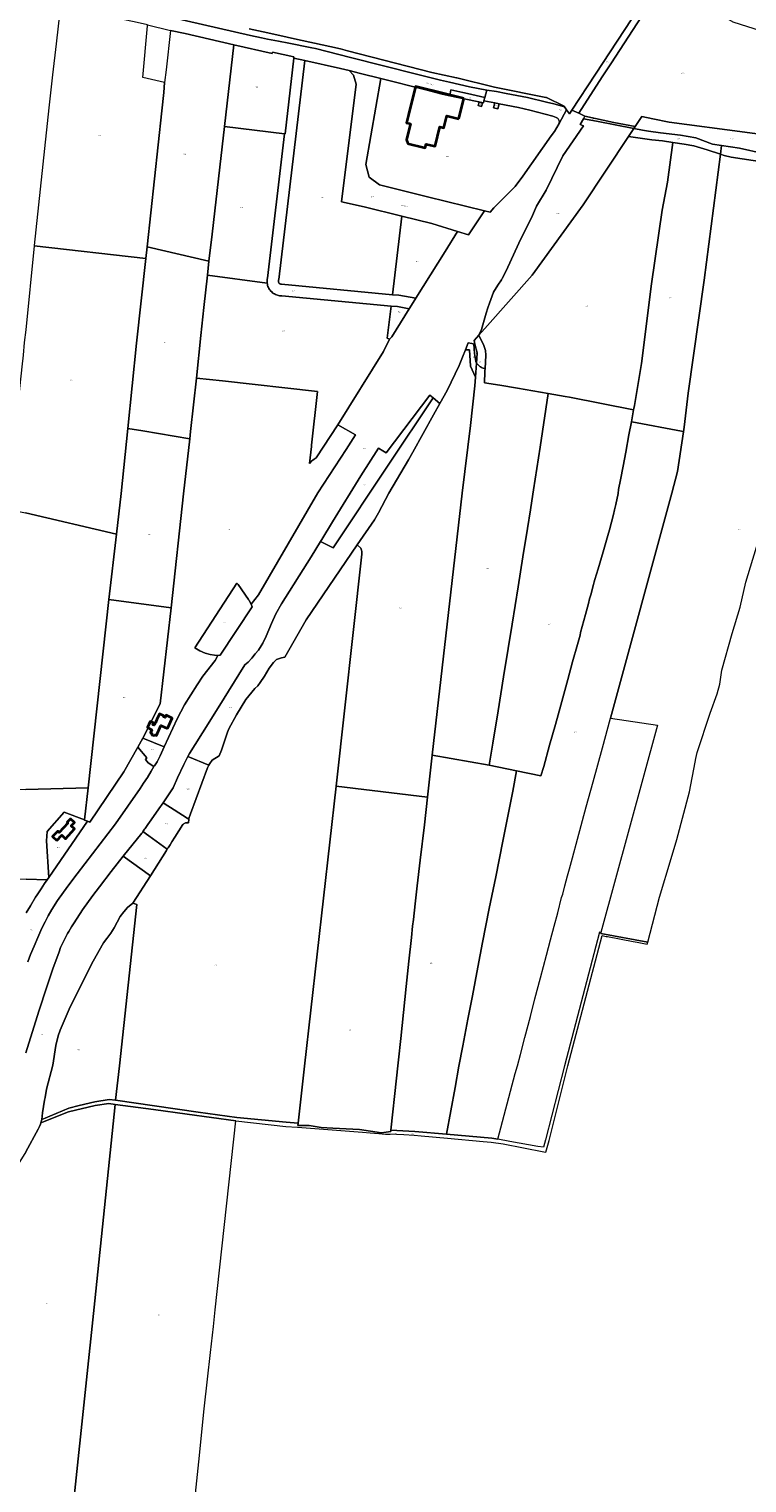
# Model space of a CAD drawing. Header units: metres. Extents: x 125062 to 132125, y 450617 to 454542.
# Tile 25 of 34: x 130003 to 130630, y 452636 to 453906. Entities that reach past the tile are written whole.
import ezdxf
from ezdxf.enums import TextEntityAlignment as Align

# ---------------------------------------------------------------- set-up
doc = ezdxf.new("R2010")
doc.units = ezdxf.units.M
doc.layers.get('Defpoints').update_dxf_attribs({"color": 151})
for name, color, linetype, lineweight in [('B-XX-KG-GRENS_PERCEEL-GV', 150, 'Continuous', 18), ('B-XX-KG-GRENS_PERCEEL-S', 150, 'Continuous', 25), ('B-XX-OG-BEBOUWING-G', 7, 'Continuous', 35), ('B-XX-OG-BEBOUWING_HUISNUMMER-T18', 7, 'Continuous', 18), ('B-XX-OG-BEBOUWING_STRAATNAAM-T18', 7, 'Continuous', 18)]:
    doc.layers.add(name, color=color, linetype=linetype, lineweight=lineweight)
doc.styles.add('NLCS-ISO', font='NLCS-ISO.ttf', dxfattribs={"height": 1.8})
doc.styles.add('NLCS-ISO-M-T18', font='NLCS-ISO.ttf', dxfattribs={"height": 1.8})

# ---------------------------------------------------------------- blocks, each defined once
blk = doc.blocks.new('SKG-PERCEELNUMMER-SO')
at = {"layer": 'Defpoints'}
blk.add_point((0, 0), dxfattribs=at)
at = {"style": 'NLCS-ISO', "oblique": 10, "flags": 1}
blk.add_attdef('GEMEENTECODE', text='', height=1.8, dxfattribs=at).set_placement((-0.5, 2.6), align=Align.MIDDLE_RIGHT)
at = {"style": 'NLCS-ISO', "oblique": 10}
blk.add_attdef('PERCEELNUMMER', text='', height=1.8, dxfattribs=at).set_placement((0, 0), align=Align.MIDDLE_CENTER)
at = {"style": 'NLCS-ISO', "oblique": 10, "flags": 1}
blk.add_attdef('SECTIE', text='', height=1.8, dxfattribs=at).set_placement((0.5, 2.5), align=Align.MIDDLE_LEFT)

msp = doc.modelspace()

# ---------------------------------------------------------------- linework, layer by layer
at = {"layer": 'B-XX-KG-GRENS_PERCEEL-GV'}
for points in [[(130538.539, 453829.382), (130548.021, 453827.376), (130562.447, 453824.273), (130628.593, 453815.555), (130661.162, 453811.38), (130671.5, 453844.302), (130686.055, 453890.151), (130618.204, 453911.893), (130598.412, 453923.24), (130582.204, 453932.338), (130557.757, 453946.056), (130541.819, 453921.99), (130511.852, 453876.173), (130503.971, 453863.991), (130483.376, 453832.317), (130488.785, 453829.687), (130513.9, 453824.1), (130532.74, 453820.681)], [(130106.59, 453908.685), (130106.624, 453909.391), (130094.905, 453911.913), (130076.522, 453915.936), (130030.478, 453926.44), (130026.604, 453892.762), (130023.457, 453865.867), (130020.426, 453837.009), (130007.635, 453716.754), (130007.595, 453716.366), (130105.17, 453705.284), (130106.309, 453715.491), (130118.977, 453834.318), (130120.734, 453850.384), (130121.525, 453859.072), (130102.54, 453863.485)], [(130535.999, 453924.012), (130497.966, 453866.205), (130477.312, 453835.007), (130483.376, 453832.317), (130503.971, 453863.991), (130511.852, 453876.173), (130541.819, 453921.99)], [(130121.525, 453859.072), (130120.734, 453850.384), (130118.977, 453834.318), (130106.309, 453715.491), (130160.265, 453703.127), (130163.048, 453726.571), (130169.708, 453785.18), (130173.824, 453820.762), (130181.996, 453892.045), (130139.581, 453901.768), (130126.791, 453904.59), (130122.856, 453870.258)], [(130181.996, 453892.045), (130173.824, 453820.762), (130226.256, 453814.244), (130226.839, 453814.172), (130234.466, 453880.279), (130234.527, 453881.35), (130215.907, 453885.552), (130215.608, 453884.481)], [(130243.901, 453878.216), (130234.466, 453880.279), (130226.839, 453814.172), (130226.256, 453814.244), (130211.329, 453688.156), (130211.164, 453687.292), (130211.06, 453686.419), (130211.017, 453685.54), (130211.035, 453684.661), (130211.115, 453683.785), (130211.274, 453682.82), (130211.508, 453681.871), (130211.814, 453680.942), (130212.191, 453680.04), (130212.637, 453679.17), (130213.148, 453678.337), (130213.723, 453677.546), (130214.357, 453676.802), (130215.047, 453676.109), (130215.788, 453675.472), (130216.577, 453674.894), (130217.408, 453674.378), (130218.276, 453673.929), (130219.176, 453673.548), (130220.103, 453673.237), (130221.052, 453673), (130222.016, 453672.836), (130222.989, 453672.748), (130223.967, 453672.735), (130319.444, 453663.796), (130324.88, 453663.281), (130335.25, 453661.467), (130335.824, 453662.383), (130340.982, 453670.616), (130326.21, 453673.2), (130320.624, 453673.723), (130223.74, 453682.8), (130223.287, 453682.827), (130222.845, 453682.926), (130222.424, 453683.096), (130222.037, 453683.332), (130221.693, 453683.627), (130221.402, 453683.975), (130221.17, 453684.365), (130221.005, 453684.787), (130220.911, 453685.231), (130220.889, 453685.684), (130220.942, 453686.134), (130221.066, 453686.57), (130221.26, 453686.98)], [(130282.858, 453869.45), (130275.186, 453871.37), (130243.901, 453878.216), (130221.26, 453686.98), (130221.066, 453686.57), (130220.942, 453686.134), (130220.889, 453685.684), (130220.911, 453685.231), (130221.005, 453684.787), (130221.17, 453684.365), (130221.402, 453683.975), (130221.693, 453683.627), (130222.037, 453683.332), (130222.424, 453683.096), (130222.845, 453682.926), (130223.287, 453682.827), (130223.74, 453682.8), (130320.624, 453673.723), (130328.77, 453742.249), (130295.939, 453750.351), (130275.955, 453754.974), (130288.784, 453857.476), (130286.539, 453865.574)], [(130310.573, 453862.489), (130292.612, 453867.049), (130282.858, 453869.45), (130286.539, 453865.574), (130288.784, 453857.476), (130275.955, 453754.974), (130295.939, 453750.351), (130328.77, 453742.249), (130354.88, 453735.946), (130377.478, 453728.997), (130387.036, 453726.058), (130401.034, 453747.069), (130351.18, 453759.28), (130309.368, 453769.603), (130300.219, 453776.465), (130297.445, 453787.42)], [(130297.445, 453787.42), (130300.219, 453776.465), (130309.368, 453769.603), (130351.18, 453759.28), (130401.034, 453747.069), (130405.89, 453745.88), (130409.102, 453749.468), (130427.783, 453768.166), (130434.407, 453777.316), (130459.413, 453812.432), (130462.218, 453816.175), (130466.279, 453823.367), (130466.399, 453824.021), (130466.426, 453824.588), (130466.378, 453825.154), (130466.257, 453825.709), (130466.065, 453826.244), (130465.804, 453826.748), (130465.48, 453827.215), (130465.097, 453827.634), (130464.663, 453828.001), (130464.185, 453828.307), (130463.671, 453828.549), (130462.066, 453829.207), (130460.639, 453829.627), (130440.716, 453835.024), (130430.604, 453837.187), (130413.711, 453840.495), (130412.571, 453836.094), (130408.884, 453836.994), (130409.964, 453841.217), (130400.506, 453843.141), (130400.027, 453841.357), (130370.762, 453847.487), (130363.982, 453848.87), (130349.887, 453852.767), (130310.573, 453862.489)], [(130370.762, 453847.487), (130400.027, 453841.357), (130400.506, 453843.141), (130401.167, 453845.877), (130386.119, 453849.419), (130382.134, 453850.26), (130371.666, 453852.543)], [(130463.671, 453828.549), (130464.185, 453828.307), (130464.663, 453828.001), (130465.097, 453827.634), (130465.48, 453827.215), (130465.804, 453826.748), (130466.065, 453826.244), (130466.257, 453825.709), (130466.378, 453825.154), (130466.426, 453824.588), (130466.399, 453824.021), (130466.279, 453823.367), (130472.73, 453835.314), (130470.903, 453837.915), (130461.673, 453840.514), (130455.13, 453841.777), (130438.656, 453846.037), (130420.038, 453849.586), (130411.591, 453851.092), (130403.085, 453852.478), (130401.167, 453845.877), (130400.506, 453843.141), (130409.964, 453841.217), (130413.711, 453840.495), (130430.604, 453837.187), (130440.716, 453835.024), (130460.639, 453829.627), (130462.066, 453829.207)], [(130396.279, 453841.754), (130395.558, 453838.883), (130398.419, 453838.165), (130399.14, 453841.036)], [(130395.558, 453838.883), (130396.279, 453841.754), (130399.14, 453841.036), (130398.419, 453838.165)], [(130413.711, 453840.495), (130409.964, 453841.217), (130408.884, 453836.994), (130412.571, 453836.094)], [(130531.551, 453818.897), (130498.892, 453825.382), (130487.421, 453827.178), (130484.495, 453822.303), (130487.409, 453821.286), (130469.504, 453794.896), (130455.043, 453765.048), (130446.565, 453751.137), (130442.022, 453740.791), (130432.643, 453722.597), (130421.525, 453697.682), (130419.245, 453693.458), (130416.317, 453687.873), (130415.899, 453686.803), (130412.795, 453682.051), (130408.974, 453675.932), (130405.383, 453666.422), (130404.065, 453662.379), (130402.462, 453657.725), (130398.268, 453643.271), (130396.117, 453638.395), (130403.727, 453646.705), (130442.617, 453690.658), (130487.196, 453752.333), (130526.832, 453811.816)], [(130487.421, 453827.178), (130498.892, 453825.382), (130531.551, 453818.897), (130532.74, 453820.681), (130513.9, 453824.1), (130488.785, 453829.687)], [(130562.447, 453824.273), (130548.021, 453827.376), (130538.539, 453829.382), (130532.74, 453820.681), (130531.551, 453818.897), (130539.043, 453817.503), (130544.396, 453816.42), (130554.807, 453814.971), (130572.357, 453813.03), (130585.562, 453810.622), (130600.249, 453805.236), (130608.22, 453804.029), (130623.866, 453801.735), (130644.564, 453797.051), (130655.266, 453792.804), (130658.261, 453802.14), (130661.162, 453811.38), (130628.593, 453815.555)], [(130173.824, 453820.762), (130169.708, 453785.18), (130163.048, 453726.571), (130160.265, 453703.127), (130158.887, 453690.652), (130211.115, 453683.785), (130211.035, 453684.661), (130211.017, 453685.54), (130211.06, 453686.419), (130211.164, 453687.292), (130211.329, 453688.156), (130226.256, 453814.244)], [(130565.679, 453806.736), (130575.435, 453805.228), (130583.941, 453803.604), (130595.538, 453800.366), (130607.193, 453796.534), (130608.22, 453804.029), (130600.249, 453805.236), (130585.562, 453810.622), (130572.357, 453813.03), (130554.807, 453814.971), (130544.396, 453816.42), (130539.043, 453817.503), (130531.551, 453818.897), (130526.832, 453811.816), (130547.237, 453808.917), (130556.696, 453808.124)], [(130456.723, 453587.571), (130471.422, 453584.887), (130475.27, 453584.3), (130531.35, 453573.041), (130532.055, 453576.815), (130538.142, 453613.696), (130546.975, 453683.121), (130556.392, 453747.428), (130560.846, 453772.114), (130565.679, 453806.736), (130556.696, 453808.124), (130547.237, 453808.917), (130526.832, 453811.816), (130487.196, 453752.333), (130442.617, 453690.658), (130403.727, 453646.705), (130396.117, 453638.395), (130400.363, 453629.253), (130401.9, 453625.026), (130402.188, 453620.98), (130401.818, 453614.853), (130401.544, 453609.197), (130401.444, 453607.121), (130401.408, 453606.226), (130401.035, 453596.844), (130414.541, 453594.675), (130429.772, 453592.086)], [(130565.679, 453806.736), (130560.846, 453772.114), (130556.392, 453747.428), (130546.975, 453683.121), (130538.142, 453613.696), (130532.055, 453576.815), (130531.35, 453573.041), (130529.423, 453562.695), (130529.84, 453562.675), (130573.085, 453554.455), (130574.912, 453554.054), (130575.515, 453558.04), (130578.909, 453587.607), (130593.099, 453686.536), (130607.193, 453796.534), (130595.538, 453800.366), (130583.941, 453803.604), (130575.435, 453805.228)], [(130672.585, 453789.928), (130655.266, 453792.804), (130644.564, 453797.051), (130623.866, 453801.735), (130608.22, 453804.029), (130607.193, 453796.534), (130610.523, 453795.396), (130616.471, 453793.956), (130645.322, 453789.433), (130655.731, 453787.566), (130665.604, 453785.225)], [(130328.77, 453742.249), (130320.624, 453673.723), (130326.21, 453673.2), (130340.982, 453670.616), (130366.611, 453711.524), (130377.478, 453728.997), (130354.88, 453735.946)], [(129983.896, 453486.546), (129986.451, 453485.935), (130000, 453483.28), (130079.452, 453464.61), (130083.634, 453500.091), (130089.457, 453556.738), (130096.921, 453631.355), (130105.17, 453705.284), (130007.595, 453716.366), (130000.124, 453643.021), (129998.905, 453631.952), (129997.806, 453620.884), (129996.709, 453610.827), (129996.04, 453605.114), (129995.491, 453599.937), (129993.537, 453580.418), (129992.192, 453566.433), (129990.79, 453553.52), (129989.205, 453538.703), (129987.742, 453525.254), (129986.642, 453513.828), (129985.543, 453502.76), (129985.346, 453499.866), (129984.59, 453493.028)], [(130158.887, 453690.652), (130160.265, 453703.127), (130106.309, 453715.491), (130105.17, 453705.284), (130096.921, 453631.355), (130089.457, 453556.738), (130102.486, 453554.749), (130143.479, 453547.944), (130144.086, 453554.133), (130149.235, 453600.902), (130153.235, 453638.091), (130155.782, 453662.546)], [(130211.115, 453683.785), (130158.887, 453690.652), (130155.782, 453662.546), (130153.235, 453638.091), (130149.235, 453600.902), (130172.025, 453598.477), (130255.149, 453589.091), (130249.821, 453542.263), (130249.819, 453541.014), (130248.184, 453526.376), (130250.271, 453528.515), (130250.986, 453529.168), (130252.297, 453530.058), (130254.025, 453531.126), (130272.829, 453560.192), (130312.768, 453624.213), (130317.967, 453634.856), (130316.111, 453635.759), (130319.444, 453663.796), (130223.967, 453672.735), (130222.989, 453672.748), (130222.016, 453672.836), (130221.052, 453673), (130220.103, 453673.237), (130219.176, 453673.548), (130218.276, 453673.929), (130217.408, 453674.378), (130216.577, 453674.894), (130215.788, 453675.472), (130215.047, 453676.109), (130214.357, 453676.802), (130213.723, 453677.546), (130213.148, 453678.337), (130212.637, 453679.17), (130212.191, 453680.04), (130211.814, 453680.942), (130211.508, 453681.871), (130211.274, 453682.82)], [(130335.25, 453661.467), (130324.88, 453663.281), (130319.444, 453663.796), (130316.111, 453635.759), (130317.967, 453634.856), (130319.922, 453637.001)], [(130401.544, 453609.197), (130401.818, 453614.853), (130402.188, 453620.98), (130401.9, 453625.026), (130400.363, 453629.253), (130396.117, 453638.395), (130391.942, 453633.761), (130392.649, 453630.426), (130394.539, 453622.924), (130394.411, 453618.044), (130394.103, 453614.029), (130394.565, 453613.351), (130395.078, 453612.71), (130395.639, 453612.111), (130396.245, 453611.558), (130396.891, 453611.052), (130397.575, 453610.598), (130398.292, 453610.199), (130399.037, 453609.856), (130399.807, 453609.571)], [(130384.395, 453625.683), (130383.754, 453624.114), (130382.319, 453620.667), (130378.865, 453611.825), (130368.349, 453590.182), (130362.018, 453578.827), (130356.523, 453568.72), (130338.308, 453536.081), (130334.724, 453529.422), (130317.539, 453500.38), (130308.539, 453483.251), (130304.981, 453477.149), (130289.754, 453455.128), (130293.005, 453452.306), (130293.646, 453450.515), (130293.876, 453449.502), (130293.797, 453447.003), (130271.282, 453244.36), (130351.31, 453234.755), (130355.404, 453271.621), (130381.633, 453500.36), (130388.703, 453559.433), (130392.579, 453594.182), (130393.16, 453601.745), (130388.79, 453611.18), (130388.03, 453625.43)], [(130394.103, 453614.029), (130393.757, 453614.624), (130393.45, 453615.24), (130392.28, 453622.42), (130391.841, 453630.613), (130389.897, 453631.061), (130386.864, 453631.722), (130384.395, 453625.683), (130388.03, 453625.43), (130388.79, 453611.18), (130393.16, 453601.745)], [(130392.649, 453630.426), (130391.841, 453630.613), (130392.28, 453622.42), (130393.45, 453615.24), (130393.757, 453614.624), (130394.103, 453614.029), (130394.411, 453618.044), (130394.539, 453622.924)], [(130404.968, 453262.667), (130408.256, 453282.091), (130412.982, 453310.383), (130417.715, 453339.865), (130421.769, 453364.71), (130425.15, 453385.871), (130430.434, 453418.443), (130434.615, 453444.834), (130438.55, 453469.502), (130441.132, 453485.788), (130443.286, 453499.638), (130443.824, 453503.144), (130449.729, 453540.686), (130456.723, 453587.571), (130429.772, 453592.086), (130414.541, 453594.675), (130401.035, 453596.844), (130401.408, 453606.226), (130401.444, 453607.121), (130401.544, 453609.197), (130399.807, 453609.571), (130399.037, 453609.856), (130398.292, 453610.199), (130397.575, 453610.598), (130396.891, 453611.052), (130396.245, 453611.558), (130395.639, 453612.111), (130395.078, 453612.71), (130394.565, 453613.351), (130394.103, 453614.029), (130393.16, 453601.745), (130392.579, 453594.182), (130388.703, 453559.433), (130381.633, 453500.36), (130355.404, 453271.621)], [(130195.34, 453406.645), (130197.228, 453403.295), (130203.6, 453411.517), (130255.529, 453500.562), (130280.048, 453538.455), (130288.226, 453551.414), (130272.829, 453560.192), (130254.025, 453531.126), (130252.297, 453530.058), (130250.986, 453529.168), (130250.271, 453528.515), (130248.184, 453526.376), (130249.819, 453541.014), (130249.821, 453542.263), (130255.149, 453589.091), (130172.025, 453598.477), (130149.235, 453600.902), (130144.086, 453554.133), (130143.479, 453547.944), (130138.106, 453499.804), (130127.159, 453400.206), (130117.703, 453316.487), (130102.501, 453286.262), (130121.029, 453278.753), (130132.598, 453303.279), (130138.822, 453315.49), (130149.907, 453332.901), (130155.025, 453340.538), (130165.546, 453354.264), (130168.139, 453358.707), (130164.986, 453358.791), (130161.181, 453359.356), (130157.025, 453360.578), (130152.281, 453362.758), (130148.015, 453365.231), (130184.694, 453421.662), (130185.635, 453420.725), (130194.765, 453407.575), (130195.18, 453407)], [(130293.073, 453515.472), (130268.16, 453475.345), (130258.8, 453459.875), (130257.802, 453458.256), (130268.643, 453452.705), (130316.821, 453524.778), (130356.189, 453583.532), (130353.224, 453585.926), (130315.145, 453535.689), (130312.293, 453537.421), (130308.432, 453539.571)], [(130429.033, 453257.839), (130450.365, 453253.627), (130452.826, 453261.576), (130457.92, 453280.348), (130463.01, 453298.466), (130467.618, 453315.277), (130473.86, 453337.612), (130477.985, 453352.999), (130482.227, 453368.087), (130484.47, 453376.285), (130485.018, 453378.721), (130489.144, 453394.405), (130491.871, 453404.087), (130492.903, 453408.127), (130493.933, 453411.691), (130496.24, 453420.721), (130496.847, 453423.038), (130497.452, 453424.998), (130500.236, 453434.264), (130504.715, 453449.113), (130508.834, 453463.369), (130510.228, 453468.418), (130513.628, 453481.786), (130514.661, 453485.945), (130515.695, 453490.341), (130517.768, 453500.146), (130518.107, 453503.588), (130519.851, 453511.972), (130522.139, 453523.984), (130524.486, 453536.114), (130527.197, 453551.456), (130529.423, 453562.695), (130531.35, 453573.041), (130475.27, 453584.3), (130471.422, 453584.887), (130456.723, 453587.571), (130449.729, 453540.686), (130443.824, 453503.144), (130443.286, 453499.638), (130441.132, 453485.788), (130438.55, 453469.502), (130434.615, 453444.834), (130430.434, 453418.443), (130425.15, 453385.871), (130421.769, 453364.71), (130417.715, 453339.865), (130412.982, 453310.383), (130408.256, 453282.091), (130404.968, 453262.667)], [(130160.248, 453262.858), (130160.921, 453264.198), (130163.028, 453267.277), (130169.186, 453270.978), (130171.308, 453275.961), (130176.368, 453291.573), (130177.641, 453294.539), (130184.461, 453306.805), (130192.599, 453320.252), (130200.409, 453329.773), (130202.867, 453332.134), (130205.091, 453334.914), (130208.825, 453340.658), (130212.926, 453347.648), (130216.534, 453352.56), (130219.351, 453355.097), (130223.648, 453356.671), (130226.449, 453357.125), (130245.328, 453389.651), (130289.754, 453455.128), (130304.981, 453477.149), (130308.539, 453483.251), (130317.539, 453500.38), (130334.724, 453529.422), (130338.308, 453536.081), (130356.523, 453568.72), (130362.018, 453578.827), (130356.189, 453583.532), (130316.821, 453524.778), (130268.643, 453452.705), (130257.802, 453458.256), (130249.565, 453444.896), (130223.595, 453403.686), (130218.648, 453395.035), (130214.773, 453386.436), (130210.224, 453375.342), (130207.439, 453369.294), (130205.994, 453367.043), (130203.406, 453363.374), (130200.763, 453360.121), (130197.818, 453356.395), (130194.577, 453352.908), (130191.702, 453350.55), (130186.459, 453342.081), (130173.504, 453321.411), (130159.523, 453298.845), (130143.135, 453272.906), (130141.86, 453270.31)], [(130367.914, 452940.446), (130407.288, 452936.978), (130412.7, 452936.084), (130427.893, 452993.475), (130429.74, 453000.254), (130432.375, 453010.224), (130436.199, 453025.076), (130441.171, 453043.254), (130445.118, 453058.76), (130450.03, 453077.057), (130455.129, 453096.722), (130458.649, 453110.207), (130461.863, 453122.148), (130464.958, 453133.911), (130468.417, 453147.099), (130469.325, 453150.188), (130471.265, 453157.376), (130473.631, 453166.168), (130475.209, 453172.287), (130477.817, 453181.911), (130482.244, 453198.307), (130489.825, 453226.465), (130495.887, 453248.385), (130504.13, 453278.027), (130511.04, 453303.862), (130564.692, 453500.372), (130569.544, 453519.433), (130574.912, 453554.054), (130573.085, 453554.455), (130529.84, 453562.675), (130529.423, 453562.695), (130527.197, 453551.456), (130524.486, 453536.114), (130522.139, 453523.984), (130519.851, 453511.972), (130518.107, 453503.588), (130517.768, 453500.146), (130515.695, 453490.341), (130514.661, 453485.945), (130513.628, 453481.786), (130510.228, 453468.418), (130508.834, 453463.369), (130504.715, 453449.113), (130500.236, 453434.264), (130497.452, 453424.998), (130496.847, 453423.038), (130496.24, 453420.721), (130493.933, 453411.691), (130492.903, 453408.127), (130491.871, 453404.087), (130489.144, 453394.405), (130485.018, 453378.721), (130484.47, 453376.285), (130482.227, 453368.087), (130477.985, 453352.999), (130473.86, 453337.612), (130467.618, 453315.277), (130463.01, 453298.466), (130457.92, 453280.348), (130452.826, 453261.576), (130450.365, 453253.627), (130429.033, 453257.839), (130425.707, 453240.062), (130416.976, 453196.442), (130410.866, 453165.302), (130405.012, 453137.551), (130399.208, 453107.956), (130395.051, 453086.323), (130390.402, 453061.481), (130386.37, 453040.859), (130381.968, 453017.801), (130378.663, 452999.852), (130375.248, 452981.186)], [(130072.881, 453407.53), (130127.159, 453400.206), (130138.106, 453499.804), (130143.479, 453547.944), (130102.486, 453554.749), (130089.457, 453556.738), (130083.634, 453500.091), (130079.452, 453464.61)], [(130160.248, 453262.858), (130158.987, 453260.345), (130143.978, 453220.291), (130142.757, 453216.372), (130142.675, 453215.757), (130142.252, 453212.567), (130139.871, 453212.526), (130137.599, 453211.175), (130137.299, 453210.939), (130130.469, 453200.057), (130127.805, 453195.813), (130126.214, 453193.278), (130125.684, 453192.433), (130125.153, 453191.588), (130124.623, 453190.743), (130124.093, 453189.898), (130123.827, 453189.475), (130123.562, 453189.052), (130123.032, 453188.207), (130109.161, 453166.106), (130093.622, 453142.243), (130097.125, 453141.145), (130082.048, 453000.099), (130078.5, 452970.314), (130112.639, 452965.184), (130150.941, 452959.635), (130184.664, 452955.159), (130227.666, 452950.858), (130238.312, 452950.08), (130243.709, 453000), (130271.282, 453244.36), (130293.797, 453447.003), (130293.876, 453449.502), (130293.646, 453450.515), (130293.005, 453452.306), (130289.754, 453455.128), (130245.328, 453389.651), (130226.449, 453357.125), (130223.648, 453356.671), (130219.351, 453355.097), (130216.534, 453352.56), (130212.926, 453347.648), (130208.825, 453340.658), (130205.091, 453334.914), (130202.867, 453332.134), (130200.409, 453329.773), (130192.599, 453320.252), (130184.461, 453306.805), (130177.641, 453294.539), (130176.368, 453291.573), (130171.308, 453275.961), (130169.186, 453270.978), (130163.028, 453267.277), (130160.921, 453264.198)], [(130195.34, 453406.645), (130195.18, 453407), (130194.765, 453407.575), (130185.635, 453420.725), (130184.694, 453421.662), (130148.015, 453365.231), (130152.281, 453362.758), (130157.025, 453360.578), (130161.181, 453359.356), (130164.986, 453358.791), (130168.139, 453358.707), (130169.984, 453358.752), (130198.104, 453401.026), (130197.228, 453403.295)], [(130127.159, 453400.206), (130072.881, 453407.53), (130054.588, 453243.061), (130051.516, 453215.174), (130051.453, 453214.698), (130054.064, 453213.785), (130056.023, 453213.115), (130085.762, 453257.043), (130098.076, 453278.539), (130102.501, 453286.262), (130117.703, 453316.487)], [(130098.076, 453278.539), (130105.97, 453269.23), (130104.88, 453267.88), (130107.24, 453264.85), (130112.212, 453261.672), (130112.616, 453262.318), (130114.871, 453265.745), (130117.648, 453270.901), (130121.029, 453278.753), (130102.501, 453286.262)], [(130160.248, 453262.858), (130141.86, 453270.31), (130138.419, 453263.301), (130132.794, 453251.68), (130129.097, 453242.961), (130120.108, 453229.974), (130121.141, 453229.324), (130129.973, 453223.766), (130141.321, 453216.611), (130142.675, 453215.757), (130142.757, 453216.372), (130143.978, 453220.291), (130158.987, 453260.345)], [(130404.968, 453262.667), (130355.404, 453271.621), (130351.31, 453234.755), (130348.578, 453210.656), (130344.909, 453179.8), (130342.295, 453157.446), (130340.548, 453141.631), (130338.871, 453127.898), (130338.247, 453122.309), (130337.184, 453112.321), (130334.817, 453091.69), (130332.62, 453069.394), (130327.866, 453024.147), (130325.747, 453005.42), (130325.184, 453000.187), (130324.218, 452989.476), (130319.261, 452944.036), (130340.079, 452942.778), (130367.914, 452940.446), (130375.248, 452981.186), (130378.663, 452999.852), (130381.968, 453017.801), (130386.37, 453040.859), (130390.402, 453061.481), (130395.051, 453086.323), (130399.208, 453107.956), (130405.012, 453137.551), (130410.866, 453165.302), (130416.976, 453196.442), (130425.707, 453240.062), (130429.033, 453257.839)], [(130051.516, 453215.174), (130054.588, 453243.061), (130000.253, 453241.459), (129969.543, 453240.695), (129968.461, 453209.579), (129967.177, 453165.017), (130000.43, 453163.148), (130018.854, 453162.58), (130020.358, 453164.77), (130018.286, 453196.863), (130018.823, 453204.834), (130033.833, 453221.797)], [(130271.282, 453244.36), (130243.709, 453000), (130238.312, 452950.08), (130238.014, 452948.057), (130247.769, 452948.113), (130258.296, 452946.264), (130268.585, 452945.784), (130291.841, 452944.524), (130311.052, 452941.779), (130319.142, 452942.728), (130319.261, 452944.036), (130324.218, 452989.476), (130325.184, 453000.187), (130325.747, 453005.42), (130327.866, 453024.147), (130332.62, 453069.394), (130334.817, 453091.69), (130337.184, 453112.321), (130338.247, 453122.309), (130338.871, 453127.898), (130340.548, 453141.631), (130342.295, 453157.446), (130344.909, 453179.8), (130348.578, 453210.656), (130351.31, 453234.755)], [(130123.827, 453189.475), (130124.093, 453189.898), (130124.623, 453190.743), (130125.153, 453191.588), (130125.684, 453192.433), (130126.214, 453193.278), (130127.805, 453195.813), (130130.469, 453200.057), (130137.299, 453210.939), (130137.599, 453211.175), (130139.871, 453212.526), (130142.252, 453212.567), (130142.675, 453215.757), (130141.321, 453216.611), (130129.973, 453223.766), (130121.141, 453229.324), (130120.108, 453229.974), (130116.518, 453224.788), (130109.741, 453215.027), (130106.889, 453210.919), (130105.178, 453208.455), (130104.608, 453207.633), (130104.038, 453206.812), (130103.468, 453205.991), (130102.898, 453205.17), (130102.613, 453204.76), (130107.857, 453200.982)], [(130051.516, 453215.174), (130033.833, 453221.797), (130018.823, 453204.834), (130018.286, 453196.863), (130020.358, 453164.77), (130054.064, 453213.785), (130051.453, 453214.698)], [(130109.161, 453166.106), (130123.032, 453188.207), (130123.562, 453189.052), (130123.827, 453189.475), (130107.857, 453200.982), (130102.613, 453204.76), (130102.328, 453204.349), (130102.134, 453204.07), (130101.719, 453203.555), (130085.379, 453183.28)], [(130093.622, 453142.243), (130089.189, 453138.528), (130085.804, 453134.671), (130082.701, 453130.723), (130077.328, 453120.767), (130074.376, 453116.147), (130070.887, 453111.354), (130068.06, 453107.508), (130058.951, 453091.629), (130039.064, 453051.85), (130030.277, 453031.386), (130028.452, 453026.342), (130026.542, 453017.847), (130023.851, 453000.907), (130018.43, 452979.68), (130016.999, 452972.424), (130016.522, 452970.164), (130014.673, 452959.28), (130014.195, 452953.332), (130017.05, 452954.401), (130021.096, 452956.124), (130037.932, 452963.135), (130046.736, 452965.57), (130060.596, 452968.895), (130073.147, 452970.912), (130078.5, 452970.314), (130082.048, 453000.099), (130097.125, 453141.145)], [(130543.686, 453108.232), (130502.622, 453115.81), (130502.807, 453116.701), (130501.618, 453116.889), (130470.781, 453000.296), (130454.395, 452935.589), (130452.608, 452929.047), (130447.7, 452929.886), (130423.284, 452934.106), (130412.7, 452936.084), (130407.288, 452936.978), (130367.914, 452940.446), (130340.079, 452942.778), (130319.261, 452944.036), (130319.142, 452942.728), (130311.052, 452941.779), (130291.841, 452944.524), (130268.585, 452945.784), (130258.296, 452946.264), (130247.769, 452948.113), (130238.014, 452948.057), (130238.312, 452950.08), (130227.666, 452950.858), (130184.664, 452955.159), (130150.941, 452959.635), (130112.639, 452965.184), (130078.5, 452970.314), (130073.147, 452970.912), (130060.596, 452968.895), (130046.736, 452965.57), (130037.932, 452963.135), (130021.096, 452956.124), (130017.05, 452954.401), (130014.195, 452953.332), (130013.361, 452950.299), (130037.573, 452960.102), (130060.773, 452965.683), (130072.907, 452967.343), (130078.32, 452966.567), (130111.686, 452961.972), (130141.305, 452957.855), (130183.592, 452952.067), (130227.486, 452947.348), (130237.478, 452946.511), (130294.325, 452942.174), (130301.099, 452941.579), (130308.658, 452941.023), (130314.371, 452940.635), (130318.297, 452940.532), (130318.486, 452940.527), (130323.117, 452940.679), (130324.248, 452940.625), (130330.497, 452940.241), (130339.484, 452939.631), (130345.722, 452939.189), (130368.745, 452936.995), (130399.971, 452934.186), (130406.81, 452933.529), (130417.397, 452931.977), (130452.725, 452925.121), (130454.509, 452924.823), (130457.488, 452934.933), (130473.814, 453000.116), (130503.798, 453113.956), (130507.369, 453113.28), (130507.865, 453113.235), (130508.6, 453113.15), (130530.925, 453108.845), (130534.47, 453108.236), (130543.255, 453106.39)], [(130004.945, 452618.704), (130038.785, 452609.47), (130040.52, 452608.386), (130042.957, 452629.215), (130060.399, 452795.096), (130078.32, 452966.567), (130072.907, 452967.343), (130060.773, 452965.683), (130037.573, 452960.102), (130013.361, 452950.299), (130013.122, 452949.288), (130012.17, 452947.206), (130011.158, 452944.947), (130000.13, 452925.134), (129989.865, 452908.15), (129982.62, 452899.624), (129976.44, 452894.017), (129973.765, 452892.345), (129971.387, 452890.614), (129965.548, 452884.369), (129948.133, 452716.902), (129944.726, 452680.471), (129939.78, 452636.571), (129999.652, 452620.134)], [(130121.451, 452587.068), (130143.585, 452581.717), (130146.146, 452604.636), (130151.31, 452654.283), (130156.192, 452700.597), (130159.036, 452726.552), (130161.596, 452749.709), (130164.277, 452772.451), (130165.685, 452787.154), (130183.592, 452952.067), (130141.305, 452957.855), (130111.686, 452961.972), (130078.32, 452966.567), (130060.399, 452795.096), (130042.957, 452629.215), (130040.52, 452608.386), (130044.696, 452606.206), (130053.017, 452604.151), (130088.987, 452595.196), (130114.833, 452588.774)]]:
    msp.add_lwpolyline(points, close=True, dxfattribs=at)
for points in [[(130106.624, 453909.391), (130126.791, 453904.59), (130139.581, 453901.768), (130181.996, 453892.045), (130215.608, 453884.481), (130215.907, 453885.552), (130234.527, 453881.35), (130234.466, 453880.279), (130243.901, 453878.216), (130275.186, 453871.37), (130282.858, 453869.45), (130292.612, 453867.049), (130310.573, 453862.489), (130349.887, 453852.767), (130363.982, 453848.87), (130370.762, 453847.487), (130371.666, 453852.543), (130382.134, 453850.26), (130386.119, 453849.419), (130401.167, 453845.877), (130403.085, 453852.478), (130387.916, 453855.247), (130370.43, 453859.33), (130362.698, 453861.071), (130341.703, 453866.233), (130283.893, 453880.754), (130253.324, 453888.732), (130250.112, 453889.274), (130244.342, 453890.535), (130234.37, 453892.479), (130229.923, 453893.404), (130220.885, 453895.209), (130211.37, 453897.015), (130206.257, 453898.157), (130196.534, 453900.23), (130126.575, 453916.018)], [(130126.575, 453916.018), (130196.534, 453900.23), (130206.257, 453898.157), (130211.37, 453897.015), (130220.885, 453895.209), (130229.923, 453893.404), (130234.37, 453892.479), (130244.342, 453890.535), (130250.112, 453889.274), (130253.324, 453888.732), (130283.893, 453880.754), (130341.703, 453866.233), (130362.698, 453861.071), (130370.43, 453859.33), (130387.916, 453855.247), (130403.085, 453852.478), (130411.591, 453851.092), (130420.038, 453849.586), (130438.656, 453846.037), (130455.13, 453841.777), (130461.673, 453840.514), (130470.903, 453837.915), (130470.595, 453838.353), (130455.258, 453845.824), (130454.604, 453846.063), (130409.754, 453854.904), (130376.745, 453863.065), (130376.626, 453863.006), (130354.917, 453867.812), (130281.347, 453886.828), (130275.162, 453888.389), (130265.943, 453890.609), (130235.073, 453897.279), (130228.471, 453898.661), (130211.638, 453902.386), (130195.52, 453905.99)], [(130195.52, 453905.99), (130211.638, 453902.386), (130228.471, 453898.661), (130235.073, 453897.279), (130265.943, 453890.609), (130275.162, 453888.389), (130281.347, 453886.828), (130354.917, 453867.812), (130376.626, 453863.006), (130376.745, 453863.065), (130409.754, 453854.904), (130454.604, 453846.063), (130455.258, 453845.824), (130470.595, 453838.353), (130470.903, 453837.915), (130472.73, 453835.314), (130475.163, 453831.739), (130477.312, 453835.007), (130497.966, 453866.205), (130535.999, 453924.012)], [(130000.16, 453011.647), (130011.599, 453047.956), (130018.666, 453069.147), (130023.847, 453084.938), (130029.259, 453099.833), (130030.595, 453103.491), (130031.738, 453105.984), (130036.726, 453115.833), (130037.866, 453117.552), (130040.266, 453121.644), (130042.427, 453125.024), (130049.835, 453136.333), (130058.74, 453148.941), (130064.513, 453156.632), (130074.673, 453169.884), (130085.379, 453183.28), (130101.719, 453203.555), (130102.134, 453204.07), (130102.328, 453204.349), (130102.613, 453204.76), (130102.898, 453205.17), (130103.468, 453205.991), (130104.038, 453206.812), (130104.608, 453207.633), (130105.178, 453208.455), (130106.889, 453210.919), (130109.741, 453215.027), (130116.518, 453224.788), (130120.108, 453229.974), (130129.097, 453242.961), (130132.794, 453251.68), (130138.419, 453263.301), (130141.86, 453270.31), (130143.135, 453272.906), (130159.523, 453298.845), (130173.504, 453321.411), (130186.459, 453342.081), (130191.702, 453350.55), (130194.577, 453352.908), (130197.818, 453356.395), (130200.763, 453360.121), (130203.406, 453363.374), (130205.994, 453367.043), (130207.439, 453369.294), (130210.224, 453375.342), (130214.773, 453386.436), (130218.648, 453395.035), (130223.595, 453403.686), (130249.565, 453444.896), (130257.802, 453458.256), (130258.8, 453459.875), (130268.16, 453475.345), (130293.073, 453515.472), (130308.432, 453539.571), (130312.293, 453537.421), (130315.145, 453535.689), (130353.224, 453585.926), (130356.189, 453583.532), (130362.018, 453578.827), (130368.349, 453590.182), (130378.865, 453611.825), (130382.319, 453620.667), (130383.754, 453624.114), (130384.395, 453625.683), (130386.864, 453631.722), (130389.897, 453631.061), (130391.841, 453630.613), (130392.649, 453630.426), (130391.942, 453633.761), (130396.117, 453638.395), (130398.268, 453643.271), (130402.462, 453657.725), (130404.065, 453662.379), (130405.383, 453666.422), (130408.974, 453675.932), (130412.795, 453682.051), (130415.899, 453686.803), (130416.317, 453687.873), (130419.245, 453693.458), (130421.525, 453697.682), (130432.643, 453722.597), (130442.022, 453740.791), (130446.565, 453751.137), (130455.043, 453765.048), (130469.504, 453794.896), (130487.409, 453821.286), (130484.495, 453822.303), (130487.421, 453827.178), (130488.785, 453829.687), (130483.376, 453832.317), (130477.312, 453835.007), (130475.163, 453831.739), (130472.73, 453835.314), (130466.279, 453823.367), (130462.218, 453816.175), (130459.413, 453812.432), (130434.407, 453777.316), (130427.783, 453768.166), (130409.102, 453749.468), (130405.89, 453745.88), (130401.034, 453747.069), (130387.036, 453726.058), (130377.478, 453728.997), (130366.611, 453711.524), (130340.982, 453670.616), (130335.824, 453662.383), (130335.25, 453661.467), (130319.922, 453637.001), (130317.967, 453634.856), (130312.768, 453624.213), (130272.829, 453560.192), (130288.226, 453551.414), (130280.048, 453538.455), (130255.529, 453500.562), (130203.6, 453411.517), (130197.228, 453403.295), (130198.104, 453401.026), (130169.984, 453358.752), (130168.139, 453358.707), (130165.546, 453354.264), (130155.025, 453340.538), (130149.907, 453332.901), (130138.822, 453315.49), (130132.598, 453303.279), (130121.029, 453278.753), (130117.648, 453270.901), (130114.871, 453265.745), (130112.616, 453262.318), (130112.212, 453261.672), (130109.616, 453257.515), (130106.435, 453252.059), (130103.198, 453247.197), (130100.259, 453242.513), (130078.625, 453211.453), (130045.14, 453167.911), (130037.685, 453158.268), (130033.113, 453151.817), (130027.938, 453144.537), (130022.998, 453136.72), (130019.681, 453131.092), (130017.024, 453126.113), (130014.302, 453120.421), (130010.668, 453112.296), (130007.516, 453104.822), (130004.424, 453097.407), (130002.054, 453091.176)], [(130645.322, 453789.433), (130616.471, 453793.956), (130610.523, 453795.396), (130607.193, 453796.534), (130593.099, 453686.536), (130578.909, 453587.607), (130575.515, 453558.04), (130574.912, 453554.054), (130569.544, 453519.433), (130564.692, 453500.372), (130511.04, 453303.862), (130552.234, 453297.771), (130502.807, 453116.701), (130502.622, 453115.81), (130543.686, 453108.232), (130553.809, 453147.491), (130564.009, 453181.274), (130569.017, 453197.78), (130580.111, 453239.531), (130585.115, 453265.54), (130585.755, 453268.675), (130586.33, 453271.27), (130586.875, 453273.93), (130598.079, 453308.128), (130604.221, 453325.042), (130606.666, 453333.414), (130608.369, 453345.898), (130617.484, 453377.905), (130624.446, 453400.823), (130629.435, 453422.625), (130642.748, 453466.501)], [(130000.253, 453241.459), (130054.588, 453243.061), (130072.881, 453407.53), (130079.452, 453464.61), (130000, 453483.28)], [(130002.054, 453091.176), (130004.424, 453097.407), (130007.516, 453104.822), (130010.668, 453112.296), (130014.302, 453120.421), (130017.024, 453126.113), (130019.681, 453131.092), (130022.998, 453136.72), (130027.938, 453144.537), (130033.113, 453151.817), (130037.685, 453158.268), (130045.14, 453167.911), (130078.625, 453211.453), (130100.259, 453242.513), (130103.198, 453247.197), (130106.435, 453252.059), (130109.616, 453257.515), (130112.212, 453261.672), (130107.24, 453264.85), (130104.88, 453267.88), (130105.97, 453269.23), (130098.076, 453278.539), (130085.762, 453257.043), (130056.023, 453213.115), (130054.064, 453213.785), (130020.358, 453164.77), (130018.854, 453162.58), (130016.666, 453159.422), (130013.668, 453154.917), (130009.531, 453148.632), (130009.351, 453148.336), (130008.751, 453147.446), (130004.43, 453140.092), (130000.651, 453133.975)], [(130000.13, 452925.134), (130011.158, 452944.947), (130012.17, 452947.206), (130013.122, 452949.288), (130013.361, 452950.299), (130014.195, 452953.332), (130014.673, 452959.28), (130016.522, 452970.164), (130016.999, 452972.424), (130018.43, 452979.68), (130023.851, 453000.907), (130026.542, 453017.847), (130028.452, 453026.342), (130030.277, 453031.386), (130039.064, 453051.85), (130058.951, 453091.629), (130068.06, 453107.508), (130070.887, 453111.354), (130074.376, 453116.147), (130077.328, 453120.767), (130082.701, 453130.723), (130085.804, 453134.671), (130089.189, 453138.528), (130093.622, 453142.243), (130109.161, 453166.106), (130085.379, 453183.28), (130074.673, 453169.884), (130064.513, 453156.632), (130058.74, 453148.941), (130049.835, 453136.333), (130042.427, 453125.024), (130040.266, 453121.644), (130037.866, 453117.552), (130036.726, 453115.833), (130031.738, 453105.984), (130030.595, 453103.491), (130029.259, 453099.833), (130023.847, 453084.938), (130018.666, 453069.147), (130011.599, 453047.956), (130000.16, 453011.647)], [(130000.651, 453133.975), (130004.43, 453140.092), (130008.751, 453147.446), (130009.351, 453148.336), (130009.531, 453148.632), (130013.668, 453154.917), (130016.666, 453159.422), (130018.854, 453162.58), (130000.43, 453163.148)]]:
    msp.add_lwpolyline(points, dxfattribs=at)
at = {"layer": 'B-XX-OG-BEBOUWING-G'}
for points in [[(130383.004, 453845.076), (130366.597, 453849.17), (130366.604, 453849.2), (130340.779, 453855.602), (130334.526, 453830.802), (130332.776, 453823.86), (130335.373, 453823.205), (130336.37, 453822.954), (130332.952, 453809.398)], [(130378.578, 453827.338), (130383.004, 453845.076)], [(130332.952, 453809.398), (130332.844, 453808.969), (130334.132, 453805.731), (130334.858, 453805.548), (130346.975, 453802.489), (130349.128, 453801.945), (130349.26, 453801.912), (130350.115, 453805.3), (130351.128, 453805.047), (130357.765, 453803.392), (130361.992, 453820.287), (130365.478, 453819.403), (130368.12, 453829.829), (130378.549, 453827.222)], [(130378.549, 453827.222), (130378.578, 453827.338)]]:
    msp.add_lwpolyline(points, dxfattribs=at)
for points in [[(130123.883, 453294.737), (130128.114, 453303.827), (130122.771, 453306.373), (130121.876, 453304.495), (130120.54, 453305.132), (130120.859, 453305.8), (130116.975, 453307.604), (130112.349, 453297.645), (130111.216, 453298.171), (130111.915, 453299.677), (130108.913, 453301.071), (130106.411, 453295.684), (130110.474, 453293.797), (130109.229, 453291.117), (130110.236, 453290.649), (130110.431, 453289.433), (130112.251, 453288.586), (130113.307, 453289.219), (130114.313, 453288.751), (130118.307, 453297.332)], [(130027.362, 453197.077), (130031.554, 453201.625), (130034.99, 453198.496), (130042.876, 453207.211), (130039.91, 453209.895), (130042.65, 453212.833), (130039.22, 453216.032), (130036.315, 453212.916), (130037.046, 453212.234), (130029.394, 453204.028), (130028.092, 453205.242), (130023.679, 453200.511)]]:
    msp.add_lwpolyline(points, close=True, dxfattribs=at)

# ---------------------------------------------------------------- block references
at = {"layer": 'B-XX-KG-GRENS_PERCEEL-S', "xscale": 0.5, "yscale": 0.5, "zscale": 0.5}
for p, values in [((130508.381, 453877.124), {'PERCEELNUMMER': '1184'}), ((130574.285, 453867.275), {'PERCEELNUMMER': '4614'}), ((130201.974, 453854.906), {'PERCEELNUMMER': '942'}), ((130388.209, 453845.652), {'PERCEELNUMMER': '928'}), ((130397.065, 453840.168), {'PERCEELNUMMER': '1046'}), ((130411.035, 453838.955), {'PERCEELNUMMER': '948'}), ((130467.268, 453835.188), {'PERCEELNUMMER': '907'}), ((130496.155, 453827.145), {'PERCEELNUMMER': '1704'}), ((130064.604, 453812.814), {'PERCEELNUMMER': '986'}), ((130570.601, 453809.783), {'PERCEELNUMMER': '1023'}), ((130617.023, 453809.915), {'PERCEELNUMMER': '4615'}), ((130139.133, 453796.483), {'PERCEELNUMMER': '868'}), ((130368.367, 453794.346), {'PERCEELNUMMER': '1047'}), ((130259.176, 453758.504), {'PERCEELNUMMER': '993'}), ((130302.899, 453759.2), {'PERCEELNUMMER': '1029'}), ((130188.775, 453749.925), {'PERCEELNUMMER': '1034'}), ((130465.103, 453744.72), {'PERCEELNUMMER': '1022'}), ((130342.04, 453702.823), {'PERCEELNUMMER': '995'}), ((130233.805, 453676.955), {'PERCEELNUMMER': '1019'}), ((130490.417, 453663.653), {'PERCEELNUMMER': '937'}), ((130563.319, 453670.96), {'PERCEELNUMMER': '695'}), ((130326.338, 453658.612), {'PERCEELNUMMER': '1021'}), ((130224.993, 453641.781), {'PERCEELNUMMER': '1035'}), ((130121.831, 453631.866), {'PERCEELNUMMER': '766'}), ((130391.197, 453619.098), {'PERCEELNUMMER': '988'}), ((130393.415, 453622.225), {'PERCEELNUMMER': '989'}), ((130396.838, 453614.778), {'PERCEELNUMMER': '991'}), ((130039.789, 453599.14), {'PERCEELNUMMER': '987'}), ((130295.741, 453539.479), {'PERCEELNUMMER': '1030'}), ((130296.204, 453507.55), {'PERCEELNUMMER': '999'}), ((130107.791, 453463.899), {'PERCEELNUMMER': '875'}), ((130178.289, 453468.531), {'PERCEELNUMMER': '976'}), ((130623.658, 453468.683), {'PERCEELNUMMER': '981'}), ((130403.686, 453434.632), {'PERCEELNUMMER': '992'}), ((130327.427, 453399.884), {'PERCEELNUMMER': '990'}), ((130173.855, 453387.748), {'PERCEELNUMMER': '785'}), ((130457.356, 453385.912), {'PERCEELNUMMER': '693'}), ((130086.041, 453321.834), {'PERCEELNUMMER': '876'}), ((130178.682, 453313.12), {'PERCEELNUMMER': '1038'}), ((130480.075, 453291.648), {'PERCEELNUMMER': '980'}), ((130110.466, 453276.441), {'PERCEELNUMMER': '1013'}), ((130141.77, 453241.754), {'PERCEELNUMMER': '1045'}), ((130123.215, 453211.695), {'PERCEELNUMMER': '1044'}), ((130028.314, 453190.997), {'PERCEELNUMMER': '893'}), ((130104.64, 453181.669), {'PERCEELNUMMER': '1036'}), ((130004.983, 453118.752), {'PERCEELNUMMER': '1014'}), ((130354.372, 453089.922), {'PERCEELNUMMER': '899'}), ((130166.24, 453087.986), {'PERCEELNUMMER': '898'}), ((130014.258, 453027.983), {'PERCEELNUMMER': '764'}), ((130283.22, 453031.496), {'PERCEELNUMMER': '975'}), ((130046.347, 453014.107), {'PERCEELNUMMER': '897'}), ((130338.115, 452940.935), {'PERCEELNUMMER': '896'}), ((130018.047, 452793.013), {'PERCEELNUMMER': '985'}), ((130116.497, 452782.448), {'PERCEELNUMMER': '905'})]:
    msp.add_blockref('SKG-PERCEELNUMMER-SO', p, dxfattribs=at).add_auto_attribs(values)

# ---------------------------------------------------------------- texts
at = {"layer": 'B-XX-OG-BEBOUWING_HUISNUMMER-T18', "style": 'NLCS-ISO-M-T18'}
for s, rotation, p in [('59', 346.003, (130349.851, 453805.242)), ('61', 38.996, (130115.451, 453300.417)), ('63', 317, (130029.005, 453200.158))]:
    msp.add_text(s, height=0.9, rotation=rotation, dxfattribs=at).set_placement(p, align=Align.MIDDLE_CENTER)
at = {"layer": 'B-XX-OG-BEBOUWING_STRAATNAAM-T18', "style": 'NLCS-ISO-M-T18'}
for p in [(130353.271, 453857.99), (130331.263, 453751.361)]:
    msp.add_text('Reijerscop', height=0.9, rotation=347, dxfattribs=at).set_placement(p, align=Align.MIDDLE_CENTER)

doc.saveas('drawing.dxf')
